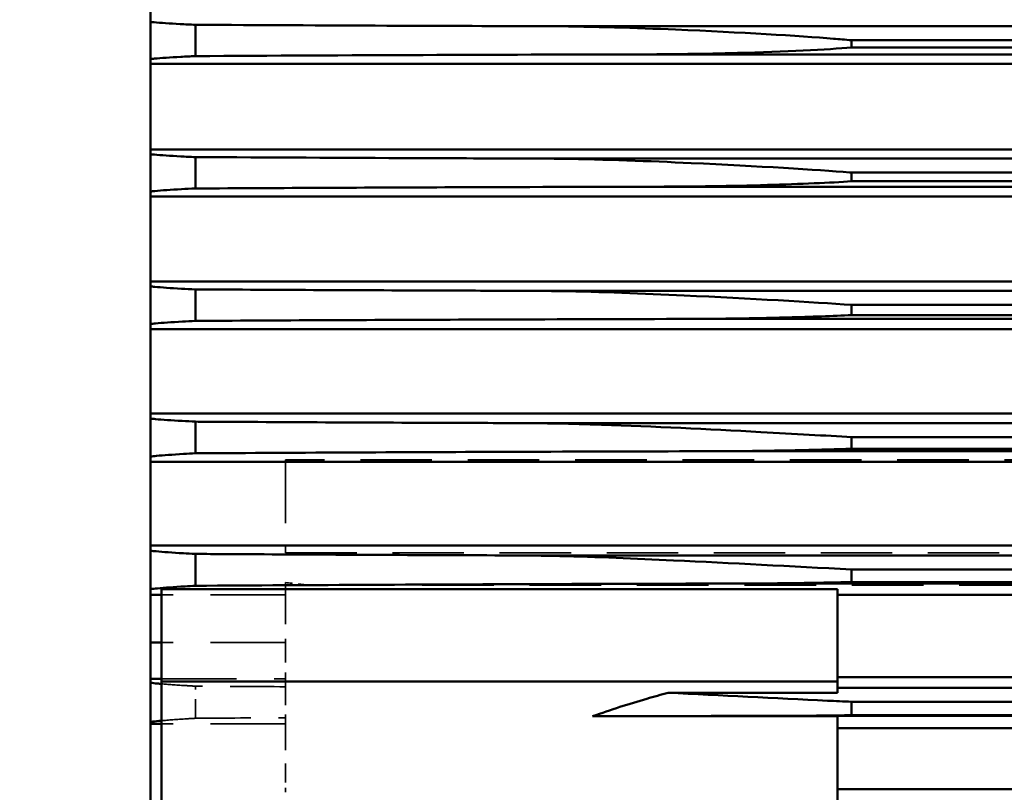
# Model space of a CAD drawing. Header units: millimetres. Extents: x -34725 to 178350, y -13707 to 126150.
# Tile 77 of 256: x -15941 to -15766, y 19302 to 19440. Entities that reach past the tile are written whole.
import ezdxf

# ---------------------------------------------------------------- set-up
doc = ezdxf.new("R2010")
doc.units = ezdxf.units.MM
doc.linetypes.add('DASHED', pattern=[0.75, 0.5, -0.25])
doc.layers.get('Defpoints').update_dxf_attribs({"linetype": 'CONTINUOUS'})
for name, color, linetype, lineweight in [('AM_0', 7, 'CONTINUOUS', 50), ('P-AM_5', 3, 'CONTINUOUS', 25), ('Sichtbar (ISO)', 7, 'CONTINUOUS', 50), ('Verdeckt (ISO)', 7, 'DASHED', 35)]:
    doc.layers.add(name, color=color, linetype=linetype, lineweight=lineweight)
doc.styles.get("Standard").update_dxf_attribs({"font": 'isocp.shx'})
doc.dimstyles.new('AM_ISO$0', dxfattribs={"dimtxt": 3.5, "dimasz": 2.5, "dimexe": 2, "dimexo": 1, "dimgap": 0.6, "dimtad": 1, "dimdsep": 46, "dimtxsty": 'Standard', "dimcen": 0, "dimclrd": 256, "dimclre": 256, "dimclrt": 2, "dimadec": 0, "dimazin": 2, "dimtp": 0.1, "dimtm": 0.1, "dimtfac": 0.71, "dimtmove": 0, "dimatfit": 3, "dimfxl": 1, "dimtfill": 1, "dimtfillclr": 256, "dimlwd": -1, "dimlwe": -1, "dimarcsym": 0})

# ---------------------------------------------------------------- blocks, each defined once
blk = doc.blocks.new('*D199')
at = {"layer": 'Defpoints', "color": 0, "transparency": 16777216}
for p in [(-16746.14, 19530), (-16525.27, 19530), (-15192.32, 17000)]:
    blk.add_point(p, dxfattribs=at)
at = {"layer": 'P-AM_5', "transparency": 16777216}
for p, q in [((-16550.27, 19530), (-16796.14, 19530)), ((-16746.14, 17062.5), (-16746.14, 19467.5)), ((-15217.32, 17000), (-16796.14, 17000))]:
    blk.add_line(p, q, dxfattribs=at)
for points in [[(-16756.55, 19467.5), (-16735.72, 19467.5), (-16746.14, 19530)], [(-16756.55, 17062.5), (-16735.72, 17062.5), (-16746.14, 17000)]]:
    blk.add_solid(points, dxfattribs=at)
at = {"layer": 'P-AM_5', "color": 2, "transparency": 16777216, "insert": (-16854.89, 18265), "char_height": 87.5, "attachment_point": 5, "rotation": 90, "bg_fill": 3, "box_fill_scale": 1.1, "bg_fill_color": 256, "bg_fill_true_color": 13158600, "bg_fill_transparency": 0}
blk.add_mtext('2530', dxfattribs=at)
blk = doc.blocks.new('A$C5cacc3fa')
at = {"layer": 'Sichtbar (ISO)'}
for p, q in [((-416.33, -2718.79), (-416.33, -2018.79)), ((-418.33, -2160.9), (-418.33, -2076.05)), ((-538.33, -2154.71), (-538.33, -2082.24)), ((-1318.33, -2141.74), (-538.33, -2141.74)), ((-538.33, -2152.61), (-1318.33, -2152.61)), ((-416.33, -2153.38), (-418.33, -2153.38)), ((-1331.25, -2154.79), (-525.41, -2154.79)), ((-1315.83, -2154.91), (-540.83, -2154.91)), ((-540.83, -2154.91), (-540.83, -2157.29)), ((-494.82, -2154.71), (-538.33, -2154.71)), ((-1315.83, -2157.29), (-540.83, -2157.29)), ((-1318.33, -2159.79), (-538.33, -2159.79)), ((-538.33, -2158.9), (-508.28, -2158.9)), ((-538.33, -2160.9), (-538.33, -2158.9)), ((-1318.33, -2161.67), (-538.33, -2161.67)), ((-538.33, -2160.9), (-418.33, -2160.9)), ((-538.33, -2177.3), (-538.33, -2160.9)), ((-418.33, -2177.3), (-418.33, -2160.9)), ((-418.33, -2161.36), (-416.33, -2161.36)), ((-416.33, -2167.8), (-418.33, -2167.8)), ((-538.33, -2176.28), (-1318.33, -2176.28)), ((-418.33, -2177.3), (-538.33, -2177.3)), ((-424.33, -2177.9), (-424.33, -2183.56)), ((-416.33, -2176.28), (-418.33, -2176.28)), ((-1337.23, -2178.29), (-519.43, -2178.29)), ((-1315.83, -2178.55), (-540.83, -2178.55)), ((-540.83, -2178.55), (-540.83, -2180.79)), ((-1315.83, -2180.79), (-540.83, -2180.79)), ((-1375.85, -2183.29), (-480.81, -2183.29)), ((-1443.33, -2185.07), (-416.33, -2185.07)), ((-416.33, -2199.9), (-1443.33, -2199.9)), ((-1342.23, -2201.79), (-514.43, -2201.79)), ((-1315.83, -2202.25), (-540.83, -2202.25)), ((-540.83, -2202.25), (-540.83, -2204.29)), ((-424.33, -2201.43), (-424.33, -2207.05)), ((-1315.83, -2204.29), (-540.83, -2204.29)), ((-1375.02, -2206.79), (-481.64, -2206.79)), ((-1443.33, -2208.49), (-416.33, -2208.49)), ((-416.33, -2223.5), (-1443.33, -2223.5)), ((-424.33, -2224.95), (-424.33, -2230.54)), ((-1346.54, -2225.29), (-510.12, -2225.29)), ((-1315.83, -2225.98), (-540.83, -2225.98)), ((-540.83, -2225.98), (-540.83, -2227.79)), ((-1315.83, -2227.79), (-540.83, -2227.79)), ((-1374.01, -2230.29), (-482.65, -2230.29)), ((-1443.33, -2231.93), (-416.33, -2231.93)), ((-416.33, -2247.07), (-1443.33, -2247.07)), ((-1350.33, -2248.79), (-506.32, -2248.79)), ((-424.33, -2248.47), (-424.33, -2254.04)), ((-1315.83, -2249.74), (-540.83, -2249.74)), ((-1315.83, -2251.29), (-540.83, -2251.29)), ((-540.83, -2249.74), (-540.83, -2251.29)), ((-1372.82, -2253.79), (-483.84, -2253.79)), ((-1443.33, -2255.39), (-416.33, -2255.39)), ((-416.33, -2270.63), (-1443.33, -2270.63)), ((-1353.71, -2272.29), (-502.95, -2272.29)), ((-424.33, -2271.98), (-424.33, -2277.54)), ((-1315.83, -2273.52), (-540.83, -2273.52)), ((-540.83, -2273.52), (-540.83, -2274.79)), ((-1315.83, -2274.79), (-540.83, -2274.79)), ((-1371.45, -2277.29), (-485.21, -2277.29))]:
    blk.add_line(p, q, dxfattribs=at)
for points, knots in [([(-540.83, -2154.91), (-537.52, -2154.86), (-534.2, -2154.82), (-529.01, -2154.8), (-527.21, -2154.79), (-525.41, -2154.79)], [-34.316989, -34.316989, -34.316989, -34.316989, -33.234013, -33.234013, -32.653532, -32.653532, -32.653532, -32.653532]), ([(-508.28, -2158.9), (-506.98, -2158.55), (-505.71, -2158.2), (-501.34, -2156.93), (-498.07, -2155.88), (-494.82, -2154.71)], [46.32159, 46.32159, 46.32159, 46.32159, 46.727997, 46.727997, 47.736953, 47.736953, 47.736953, 47.736953]), ([(-418.33, -2153.93), (-418.17, -2153.91), (-418.01, -2153.9), (-417.31, -2153.83), (-416.8, -2153.77), (-416.33, -2153.72)], [5.7499162, 5.7499162, 5.7499162, 5.7499162, 5.8874514, 5.8874514, 6.3770877, 6.3770877, 6.3770877, 6.3770877]), ([(-508.28, -2158.9), (-517.69, -2158.45), (-527.12, -2157.95), (-537.95, -2157.42), (-539.37, -2157.36), (-540.83, -2157.29)], [-21.586555, -21.586555, -21.586555, -21.586555, -19.979713, -19.979713, -19.744796, -19.744796, -19.744796, -19.744796]), ([(-416.33, -2160.67), (-416.72, -2160.62), (-417.14, -2160.58), (-417.82, -2160.51), (-418.07, -2160.49), (-418.33, -2160.47)], [27.9469959, 27.9469959, 27.9469959, 27.9469959, 28.3289351, 28.3289351, 28.5337577, 28.5337577, 28.5337577, 28.5337577]), ([(-519.43, -2178.29), (-508.74, -2178.27), (-497.94, -2178.24), (-466.29, -2178.13), (-445.27, -2178.03), (-424.33, -2177.9)], [193.224293, 193.224293, 193.224293, 193.224293, 196.292331, 196.292331, 202.158037, 202.158037, 202.158037, 202.158037]), ([(-424.33, -2177.9), (-423.69, -2177.86), (-423.07, -2177.83), (-420.5, -2177.67), (-418.85, -2177.55), (-417.15, -2177.39), (-416.73, -2177.34), (-416.33, -2177.29)], [4.400657, 4.400657, 4.400657, 4.400657, 4.719777, 4.719777, 5.802993, 5.802993, 6.193348, 6.193348, 6.193348, 6.193348]), ([(-540.83, -2178.55), (-539.97, -2178.53), (-539.1, -2178.52), (-532.02, -2178.37), (-525.73, -2178.29), (-519.43, -2178.29)], [-25.071741, -25.071741, -25.071741, -25.071741, -24.832201, -24.832201, -23.116521, -23.116521, -23.116521, -23.116521]), ([(-480.81, -2183.29), (-483.2, -2183.29), (-485.94, -2183.25), (-495.51, -2183.02), (-502.43, -2182.73), (-519.47, -2181.93), (-530.07, -2181.35), (-540.83, -2180.79)], [-15.944669, -15.944669, -15.944669, -15.944669, -15.725678, -15.725678, -15.268888, -15.268888, -14.575857, -14.575857, -14.575857, -14.575857]), ([(-424.33, -2183.56), (-427.93, -2183.53), (-431.53, -2183.51), (-450.23, -2183.41), (-465.32, -2183.34), (-480.47, -2183.29), (-480.64, -2183.29), (-480.81, -2183.29)], [53.159527, 53.159527, 53.159527, 53.159527, 54.167682, 54.167682, 58.398234, 58.398234, 58.446362, 58.446362, 58.446362, 58.446362]), ([(-416.33, -2184.12), (-416.66, -2184.09), (-417.02, -2184.05), (-418.61, -2183.9), (-420.24, -2183.78), (-422.87, -2183.63), (-423.59, -2183.59), (-424.33, -2183.56)], [26.667656, 26.667656, 26.667656, 26.667656, 26.979238, 26.979238, 28.015576, 28.015576, 28.372814, 28.372814, 28.372814, 28.372814]), ([(-540.83, -2202.25), (-535.53, -2202.06), (-528.98, -2201.9), (-519.45, -2201.8), (-516.95, -2201.79), (-514.43, -2201.79)], [-2.2545653, -2.2545653, -2.2545653, -2.2545653, -2.0499019, -2.0499019, -1.977756, -1.977756, -1.977756, -1.977756]), ([(-514.43, -2201.79), (-503.43, -2201.77), (-492.32, -2201.73), (-462.32, -2201.63), (-443.31, -2201.54), (-424.33, -2201.43)], [204.338308, 204.338308, 204.338308, 204.338308, 207.494249, 207.494249, 212.811399, 212.811399, 212.811399, 212.811399]), ([(-424.33, -2201.43), (-423.6, -2201.39), (-422.9, -2201.35), (-420.27, -2201.2), (-418.64, -2201.08), (-417.03, -2200.93), (-416.67, -2200.89), (-416.33, -2200.86)], [4.342403, 4.342403, 4.342403, 4.342403, 4.69547, 4.69547, 5.737113, 5.737113, 6.057256, 6.057256, 6.057256, 6.057256]), ([(-481.64, -2206.79), (-486.05, -2206.79), (-491.06, -2206.68), (-505.65, -2206.19), (-515.31, -2205.71), (-530.68, -2204.88), (-536.23, -2204.57), (-540.83, -2204.29)], [-1.1835537, -1.1835537, -1.1835537, -1.1835537, -0.9680326, -0.9680326, -0.5990252, -0.5990252, -0.3632833, -0.3632833, -0.3632833, -0.3632833]), ([(-424.33, -2207.05), (-425, -2207.04), (-425.67, -2207.04), (-442.43, -2206.95), (-458.51, -2206.87), (-476.87, -2206.81), (-479.25, -2206.8), (-481.64, -2206.79)], [56.34392, 56.34392, 56.34392, 56.34392, 56.531301, 56.531301, 61.043943, 61.043943, 61.719161, 61.719161, 61.719161, 61.719161]), ([(-416.33, -2207.59), (-416.62, -2207.56), (-416.92, -2207.53), (-418.45, -2207.39), (-420.07, -2207.28), (-422.74, -2207.13), (-423.52, -2207.09), (-424.33, -2207.05)], [25.78177, 25.78177, 25.78177, 25.78177, 26.042783, 26.042783, 27.046653, 27.046653, 27.428696, 27.428696, 27.428696, 27.428696]), ([(-510.12, -2225.29), (-498.67, -2225.26), (-487.11, -2225.23), (-459.69, -2225.13), (-443.78, -2225.06), (-426.68, -2224.96), (-425.51, -2224.96), (-424.33, -2224.95)], [214.230107, 214.230107, 214.230107, 214.230107, 217.514175, 217.514175, 221.977769, 221.977769, 222.307855, 222.307855, 222.307855, 222.307855]), ([(-424.33, -2224.95), (-423.53, -2224.91), (-422.76, -2224.87), (-420.09, -2224.72), (-418.48, -2224.6), (-416.94, -2224.46), (-416.63, -2224.43), (-416.33, -2224.4)], [4.298208, 4.298208, 4.298208, 4.298208, 4.676387, 4.676387, 5.685424, 5.685424, 5.95428, 5.95428, 5.95428, 5.95428]), ([(-540.83, -2225.98), (-539.18, -2225.9), (-537.38, -2225.82), (-531.58, -2225.61), (-527.49, -2225.5), (-519.08, -2225.34), (-514.61, -2225.29), (-510.12, -2225.29)], [-2.6298129, -2.6298129, -2.6298129, -2.6298129, -2.5573811, -2.5573811, -2.405307, -2.405307, -2.2426382, -2.2426382, -2.2426382, -2.2426382]), ([(-482.65, -2230.29), (-484.81, -2230.29), (-487.02, -2230.27), (-496.27, -2230.1), (-503.79, -2229.81), (-522.89, -2228.92), (-533.91, -2228.28), (-540.83, -2227.79)], [-1.3020644, -1.3020644, -1.3020644, -1.3020644, -1.1988602, -1.1988602, -0.8653163, -0.8653163, -0.3285595, -0.3285595, -0.3285595, -0.3285595]), ([(-424.33, -2230.54), (-439.23, -2230.46), (-454.12, -2230.39), (-473.5, -2230.32), (-478.08, -2230.3), (-482.65, -2230.29)], [59.151582, 59.151582, 59.151582, 59.151582, 63.335936, 63.335936, 64.63375, 64.63375, 64.63375, 64.63375]), ([(-416.33, -2231.07), (-416.59, -2231.04), (-416.85, -2231.02), (-418.33, -2230.89), (-419.93, -2230.77), (-422.63, -2230.63), (-423.46, -2230.58), (-424.33, -2230.54)], [25.145858, 25.145858, 25.145858, 25.145858, 25.369834, 25.369834, 26.348598, 26.348598, 26.749001, 26.749001, 26.749001, 26.749001]), ([(-540.83, -2249.74), (-537.1, -2249.49), (-531.77, -2249.26), (-519.46, -2248.9), (-512.8, -2248.79), (-506.32, -2248.79)], [-2.4481869, -2.4481869, -2.4481869, -2.4481869, -2.2479881, -2.2479881, -2.0306949, -2.0306949, -2.0306949, -2.0306949]), ([(-506.32, -2248.79), (-494.33, -2248.76), (-482.22, -2248.73), (-454.88, -2248.62), (-439.61, -2248.55), (-424.33, -2248.47)], [223.043625, 223.043625, 223.043625, 223.043625, 226.485386, 226.485386, 230.774976, 230.774976, 230.774976, 230.774976]), ([(-424.33, -2248.47), (-423.47, -2248.43), (-422.65, -2248.39), (-419.96, -2248.24), (-418.36, -2248.13), (-416.87, -2247.99), (-416.59, -2247.97), (-416.33, -2247.94)], [4.264414, 4.264414, 4.264414, 4.264414, 4.661448, 4.661448, 5.64489, 5.64489, 5.875638, 5.875638, 5.875638, 5.875638]), ([(-483.84, -2253.79), (-485.62, -2253.79), (-487.52, -2253.77), (-497.02, -2253.63), (-504.86, -2253.33), (-524.24, -2252.43), (-534.74, -2251.79), (-540.59, -2251.31), (-540.71, -2251.3), (-540.83, -2251.29)], [-1.0813817, -1.0813817, -1.0813817, -1.0813817, -0.9997843, -0.9997843, -0.6966903, -0.6966903, -0.2151599, -0.2151599, -0.2049795, -0.2049795, -0.2049795, -0.2049795]), ([(-424.33, -2254.04), (-437.44, -2253.97), (-450.53, -2253.91), (-470.34, -2253.83), (-477.1, -2253.81), (-483.84, -2253.79)], [61.621258, 61.621258, 61.621258, 61.621258, 65.30761, 65.30761, 67.227725, 67.227725, 67.227725, 67.227725]), ([(-416.33, -2254.55), (-416.56, -2254.53), (-416.8, -2254.51), (-418.24, -2254.38), (-419.83, -2254.27), (-422.54, -2254.12), (-423.42, -2254.08), (-424.33, -2254.04)], [24.683972, 24.683972, 24.683972, 24.683972, 24.880723, 24.880723, 25.840265, 25.840265, 26.254281, 26.254281, 26.254281, 26.254281]), ([(-540.83, -2273.52), (-536.62, -2273.14), (-528.91, -2272.78), (-514.75, -2272.38), (-508.77, -2272.29), (-502.95, -2272.29)], [-2.4903788, -2.4903788, -2.4903788, -2.4903788, -2.2845282, -2.2845282, -2.1406806, -2.1406806, -2.1406806, -2.1406806]), ([(-502.95, -2272.29), (-490.32, -2272.26), (-477.58, -2272.22), (-451.35, -2272.12), (-437.85, -2272.06), (-424.33, -2271.98)], [230.88052, 230.88052, 230.88052, 230.88052, 234.503752, 234.503752, 238.304136, 238.304136, 238.304136, 238.304136]), ([(-424.33, -2271.98), (-423.43, -2271.94), (-422.56, -2271.9), (-419.85, -2271.75), (-418.26, -2271.64), (-416.81, -2271.52), (-416.57, -2271.49), (-416.33, -2271.47)], [4.238652, 4.238652, 4.238652, 4.238652, 4.649874, 4.649874, 5.613404, 5.613404, 5.815724, 5.815724, 5.815724, 5.815724]), ([(-485.21, -2277.29), (-486.11, -2277.29), (-487.01, -2277.29), (-495.02, -2277.23), (-502.48, -2276.99), (-521.2, -2276.2), (-531.47, -2275.58), (-538.57, -2275), (-539.74, -2274.9), (-540.83, -2274.79)], [-1.340288, -1.340288, -1.340288, -1.340288, -1.290896, -1.290896, -0.894837, -0.894837, -0.246058, -0.246058, -0.145106, -0.145106, -0.145106, -0.145106]), ([(-424.33, -2277.54), (-435.69, -2277.48), (-447.04, -2277.43), (-467.33, -2277.35), (-476.29, -2277.32), (-485.21, -2277.29)], [63.741849, 63.741849, 63.741849, 63.741849, 66.94343, 66.94343, 69.489491, 69.489491, 69.489491, 69.489491]), ([(-416.33, -2278.04), (-416.54, -2278.02), (-416.76, -2278), (-418.17, -2277.88), (-419.75, -2277.77), (-422.48, -2277.63), (-423.39, -2277.58), (-424.33, -2277.54)], [24.352173, 24.352173, 24.352173, 24.352173, 24.529234, 24.529234, 25.474437, 25.474437, 25.89837, 25.89837, 25.89837, 25.89837])]:
    blk.add_open_spline(points, degree=3, knots=knots, dxfattribs=at)
blk.add_open_spline([(-525.41, -2154.79), (-515.31, -2154.77), (-505.1, -2154.74), (-494.82, -2154.71)], degree=3, dxfattribs=at)
at = {"layer": 'Verdeckt (ISO)', "ltscale": 3.739763}
blk.add_line((-440.33, -2144.83), (-440.33, -2141.21), dxfattribs=at)
at = {"layer": 'Verdeckt (ISO)', "ltscale": 9.366663}
blk.add_line((-440.33, -2153.38), (-440.33, -2144.83), dxfattribs=at)
at = {"layer": 'Verdeckt (ISO)', "ltscale": 26.608612}
for p, q in [((-440.33, -2153.38), (-418.33, -2153.38)), ((-418.33, -2161.36), (-440.33, -2161.36)), ((-440.33, -2167.8), (-418.33, -2167.8)), ((-440.33, -2176.28), (-418.33, -2176.28))]:
    blk.add_line(p, q, dxfattribs=at)
at = {"layer": 'Verdeckt (ISO)', "ltscale": 24.744226}
blk.add_line((-440.33, -2154.46), (-440.33, -2153.38), dxfattribs=at)
at = {"layer": 'Verdeckt (ISO)', "ltscale": 6.567531}
blk.add_line((-440.33, -2159.97), (-440.33, -2154.46), dxfattribs=at)
at = {"layer": 'Verdeckt (ISO)', "ltscale": 6.82249}
blk.add_line((-424.33, -2154.36), (-424.33, -2160.07), dxfattribs=at)
at = {"layer": 'Verdeckt (ISO)', "ltscale": 23.810078}
blk.add_line((-440.33, -2161.36), (-440.33, -2159.97), dxfattribs=at)
at = {"layer": 'Verdeckt (ISO)', "ltscale": 7.059769}
blk.add_line((-440.33, -2167.8), (-440.33, -2161.36), dxfattribs=at)
at = {"layer": 'Verdeckt (ISO)', "ltscale": 10.371531}
blk.add_line((-440.33, -2176.28), (-440.33, -2167.8), dxfattribs=at)
at = {"layer": 'Verdeckt (ISO)', "ltscale": 23.526152}
blk.add_line((-440.33, -2177.99), (-440.33, -2176.28), dxfattribs=at)
at = {"layer": 'Verdeckt (ISO)', "ltscale": 25.434799}
blk.add_line((-1412.01, -2178.01), (-444.65, -2178.01), dxfattribs=at)
at = {"layer": 'Verdeckt (ISO)', "ltscale": 0.52293}
blk.add_line((-440.33, -2178.45), (-440.33, -2177.99), dxfattribs=at)
at = {"layer": 'Verdeckt (ISO)', "ltscale": 25.340425}
blk.add_line((-440.33, -2183.73), (-1435.52, -2183.73), dxfattribs=at)
at = {"layer": 'Verdeckt (ISO)', "ltscale": 22.917347}
blk.add_line((-440.33, -2185.07), (-440.33, -2183.73), dxfattribs=at)
at = {"layer": 'Verdeckt (ISO)', "ltscale": 21.709454}
blk.add_line((-440.33, -2199.9), (-440.33, -2185.07), dxfattribs=at)
at = {"layer": 'Verdeckt (ISO)', "ltscale": 25.411861}
blk.add_line((-1438.33, -2200.29), (-440.33, -2200.29), dxfattribs=at)
at = {"layer": 'Verdeckt (ISO)', "ltscale": 10.590502}
blk.add_line((-440.33, -2200.29), (-440.33, -2199.9), dxfattribs=at)
at = {"layer": 'Verdeckt (ISO)', "ltscale": 19.655571}
blk.add_open_spline([(-424.33, -2154.36), (-429.66, -2154.4), (-434.99, -2154.43), (-440.33, -2154.46)], degree=3, dxfattribs=at)
at = {"layer": 'Verdeckt (ISO)', "ltscale": 12.988751}
blk.add_open_spline([(-418.33, -2153.93), (-419.53, -2154.04), (-421.03, -2154.16), (-423.3, -2154.3), (-423.81, -2154.33), (-424.33, -2154.36)], degree=3, knots=[30.665348, 30.665348, 30.665348, 30.665348, 31.664508, 31.664508, 31.936307, 31.936307, 31.936307, 31.936307], dxfattribs=at)
at = {"layer": 'Verdeckt (ISO)', "ltscale": 19.616997}
blk.add_open_spline([(-440.33, -2159.97), (-435, -2160), (-429.66, -2160.03), (-424.33, -2160.07)], degree=3, dxfattribs=at)
at = {"layer": 'Verdeckt (ISO)', "ltscale": 12.267213}
blk.add_open_spline([(-424.33, -2160.07), (-423.68, -2160.1), (-423.05, -2160.14), (-420.85, -2160.27), (-419.46, -2160.37), (-418.33, -2160.47)], degree=3, knots=[4.393805, 4.393805, 4.393805, 4.393805, 4.716971, 4.716971, 5.590555, 5.590555, 5.590555, 5.590555], dxfattribs=at)
at = {"layer": 'Verdeckt (ISO)', "ltscale": 4.151592}
blk.add_open_spline([(-444.65, -2178.01), (-443.21, -2178.16), (-441.77, -2178.3), (-440.33, -2178.45)], degree=3, dxfattribs=at)

msp = doc.modelspace()

# ---------------------------------------------------------------- dimensions: what is measured, and where the dimension line sits
at = {"layer": 'P-AM_5'}
dim = msp.add_linear_dim(base=(-16746.136, 19530), p1=(-15192.319, 17000), p2=(-16525.272, 19530), angle=90, dimstyle='AM_ISO$0', override={"dimscale": 25, "dimgap": 2.6}, dxfattribs=at)
dim.commit()
dim.dimension.update_dxf_attribs({"geometry": '*D199', "text_midpoint": (-16854.895, 18265)})

# ---------------------------------------------------------------- next in the draw order: block references
at = {"layer": 'AM_0', "rotation": 179.9999999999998}
msp.add_blockref('A$C5cacc3fa', (-16333.649, 17161.21), dxfattribs=at)

doc.saveas('drawing.dxf')
